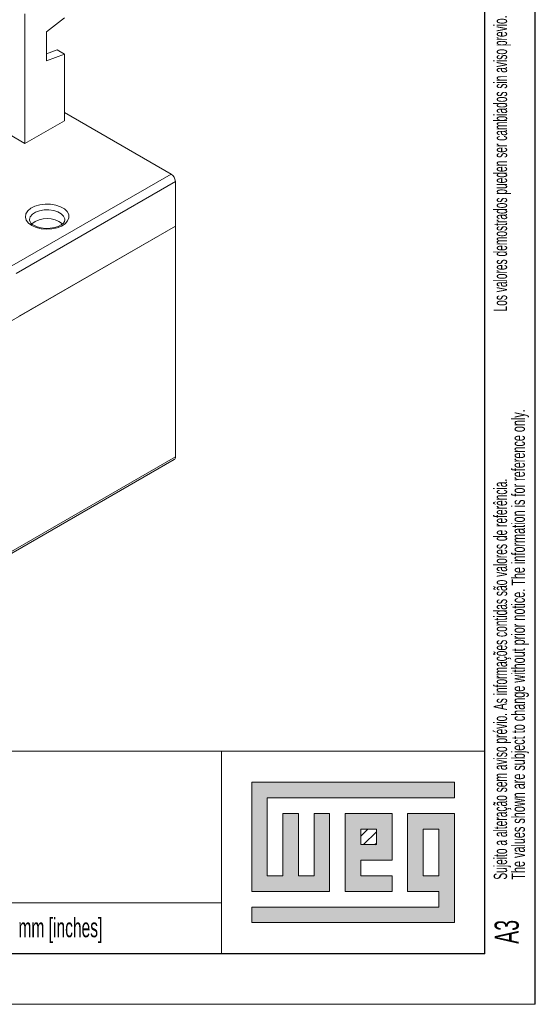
# Model space of a CAD drawing. Header units: millimetres. Extents: x 0 to 420, y 0 to 297.
# Tile 12 of 14: x 369 to 420, y 0 to 97. Entities that reach past the tile are written whole.
import ezdxf

# ---------------------------------------------------------------- set-up
doc = ezdxf.new("R2010")
doc.units = ezdxf.units.MM
doc.layers.add('FORMATO', color=7, linetype='Continuous')
doc.layers.add('LEGENDA', color=7, linetype='Continuous')
doc.styles.add('SLDTEXTSTYLE1', font='TXT', dxfattribs={"width": 0.605})
doc.styles.add('SLDTEXTSTYLE2', font='TXT', dxfattribs={"width": 0.569583})

# ---------------------------------------------------------------- blocks, each defined once
blk = doc.blocks.new('SW_NOTE_0')
at = {"color": 0, "linetype": 'Continuous', "lineweight": 0, "attachment_point": 1, "rotation": 90}
for s, insert, char_height, style in [('Sujeito a alteração sem aviso prévio. As informações contidas são valores de referência.                                                           Los valores demostrados pueden ser cambiados sin aviso previo. La información és de referencia solamente.', (-1.705, 0), 1.322917, 'SLDTEXTSTYLE2'), ('The values shown are subject to change without prior notice. The information is for reference only.', (0.059, 0), 1.32292, 'SLDTEXTSTYLE1')]:
    blk.add_mtext(s, dxfattribs=dict(at, insert=insert, char_height=char_height, style=style))

msp = doc.modelspace()

# ---------------------------------------------------------------- hatches: boundary and pattern name
at = {"linetype": 'Continuous'}
msp.add_hatch(color=7, dxfattribs=at).paths.add_polyline_path([(391.99, 21.93), (391.99, 11.15), (399.69, 11.15), (399.69, 18.85), (398.15, 18.85), (398.15, 12.69), (396.61, 12.69), (396.61, 18.85), (395.07, 18.85), (395.07, 12.69), (393.53, 12.69), (393.53, 20.39), (412.01, 20.39), (412.01, 21.93)], flags=0)
h = msp.add_hatch(color=7, dxfattribs=at)
h.paths.add_polyline_path([(391.99, 8.07), (412.01, 8.07), (412.01, 18.85), (407.39, 18.85), (407.39, 11.15), (410.47, 11.15), (410.47, 9.61), (391.99, 9.61)], flags=0)
h.paths.add_polyline_path([(408.93, 17.31), (410.47, 17.31), (410.47, 12.69), (408.93, 12.69)], flags=0)
h = msp.add_hatch(color=7, dxfattribs=at)
h.paths.add_polyline_path([(405.85, 12.69), (402.77, 12.69), (402.77, 14.23), (405.85, 14.23), (405.85, 18.85), (401.23, 18.85), (401.23, 11.15), (405.85, 11.15)], flags=0)
h.paths.add_polyline_path([(404.31, 15.77), (402.77, 15.77), (402.77, 17.31), (404.31, 17.31)], flags=0)
h = msp.add_hatch(dxfattribs=at)
h.set_pattern_fill('ANSI31', color=8, scale=0.25, style=0)
h.paths.add_polyline_path([(404.31, 15.77), (402.77, 15.77), (402.77, 17.31), (404.31, 17.31)], flags=0)

# ---------------------------------------------------------------- linework, layer by layer
at = {"color": 7, "linetype": 'Continuous', "lineweight": 15}
for p, q in [((369.603, 97.842), (369.603, 85.023)), ((371.724, 96.046), (373.492, 97.426)), ((371.724, 93.188), (371.724, 96.046)), ((371.724, 93.86), (372.785, 94.257)), ((373.492, 93.849), (371.724, 93.188)), ((372.785, 94.257), (373.492, 93.849)), ((373.492, 87.268), (373.492, 93.849)), ((373.492, 88.084), (384.028, 82.002)), ((366.421, 86.86), (369.603, 85.023)), ((369.603, 85.023), (373.492, 87.268)), ((368.312, 72.929), (384.028, 82.002)), ((384.452, 81.267), (368.736, 72.195)), ((384.452, 81.267), (384.452, 76.858)), ((334.247, 47.875), (384.452, 76.858)), ((384.452, 76.858), (368.966, 67.918)), ((384.452, 76.858), (384.452, 54.076)), ((363.168, 41.789), (384.452, 54.076)), ((363.344, 41.688), (384.328, 53.802))]:
    msp.add_line(p, q, dxfattribs=at)
at = {"color": 7, "linetype": 'Continuous', "lineweight": 0}
for p, q in [((412.01, 21.93), (391.99, 21.93)), ((391.99, 21.93), (391.99, 11.15)), ((412.01, 20.39), (412.01, 21.93)), ((393.53, 20.39), (412.01, 20.39)), ((393.53, 12.69), (393.53, 20.39)), ((396.61, 18.85), (395.07, 18.85)), ((395.07, 18.85), (395.07, 12.69)), ((396.61, 12.69), (396.61, 18.85)), ((399.69, 18.85), (398.15, 18.85)), ((398.15, 18.85), (398.15, 12.69)), ((399.69, 11.15), (399.69, 18.85)), ((405.85, 18.85), (401.23, 18.85)), ((401.23, 18.85), (401.23, 11.15)), ((405.85, 14.23), (405.85, 18.85)), ((412.01, 18.85), (407.39, 18.85)), ((407.39, 18.85), (407.39, 11.15)), ((412.01, 8.07), (412.01, 18.85)), ((402.77, 17.31), (404.31, 17.31)), ((402.77, 15.77), (402.77, 17.31)), ((404.31, 17.31), (404.31, 15.77)), ((408.93, 12.69), (408.93, 17.31)), ((408.93, 17.31), (410.47, 17.31)), ((410.47, 17.31), (410.47, 12.69)), ((404.31, 15.77), (402.77, 15.77)), ((402.77, 14.23), (405.85, 14.23)), ((402.77, 12.69), (402.77, 14.23)), ((395.07, 12.69), (393.53, 12.69)), ((398.15, 12.69), (396.61, 12.69)), ((405.85, 12.69), (402.77, 12.69)), ((405.85, 11.15), (405.85, 12.69)), ((410.47, 12.69), (408.93, 12.69)), ((391.99, 11.15), (399.69, 11.15)), ((401.23, 11.15), (405.85, 11.15)), ((407.39, 11.15), (410.47, 11.15)), ((410.47, 11.15), (410.47, 9.61)), ((391.99, 9.61), (391.99, 8.07)), ((410.47, 9.61), (391.99, 9.61)), ((391.99, 8.07), (412.01, 8.07))]:
    msp.add_line(p, q, dxfattribs=at)
at = {"color": 7, "linetype": 'Continuous', "lineweight": 15, "flags": 128}
for points in [[(370.274, 76.92), (369.944, 77.166), (369.73, 77.451), (369.646, 77.759), (369.697, 78.068), (369.879, 78.361), (370.182, 78.618), (370.586, 78.824), (371.066, 78.965), (371.592, 79.033), (372.131, 79.023), (372.649, 78.937), (373.113, 78.778), (373.494, 78.558), (373.768, 78.291), (373.918, 77.992), (373.935, 77.681), (373.818, 77.377), (373.573, 77.1), (373.217, 76.867), (372.771, 76.692), (372.264, 76.586), (371.727, 76.557), (371.195, 76.606), (370.7, 76.729), (370.274, 76.92)], [(373.541, 77.472), (373.512, 77.326), (373.406, 77.167), (373.188, 76.985), (372.884, 76.828), (372.508, 76.709), (372.083, 76.642), (371.636, 76.634), (371.198, 76.685), (370.802, 76.791), (370.474, 76.94)]]:
    msp.add_lwpolyline(points, dxfattribs=at)
at = {"color": 1, "linetype": 'Continuous', "lineweight": 15, "flags": 128}
msp.add_lwpolyline([(373.545, 77.474), (373.536, 77.574), (373.423, 77.842), (373.189, 78.081), (372.852, 78.276), (372.437, 78.411), (371.974, 78.476), (371.497, 78.467), (371.043, 78.383), (370.645, 78.232), (370.331, 78.025), (370.127, 77.777), (370.046, 77.505), (370.045, 77.454)], dxfattribs=at)
at = {"color": 7, "linetype": 'Continuous', "lineweight": 15}
for centre, radius, start, end in [((383.531, 81.225), 0.922, 2.60565, 57.3944), ((370.738, 77.587), 0.699, 190.39258, 247.81918), ((371.796, 75.216), 2.4, 50.88848, 129.38293), ((384.167, 54.04), 0.288, 304.05734, 7.25438)]:
    msp.add_arc(centre, radius, start, end, dxfattribs=at)
at = {"layer": 'FORMATO'}
for p, q in [((420, 0), (420, 297)), ((415, 5), (415, 287)), ((415, 5), (19.916, 5))]:
    msp.add_line(p, q, dxfattribs=at)
at = {"layer": 'FORMATO', "lineweight": 0}
for p, q in [((235, 25.012), (415, 25.012)), ((389, 25), (389, 5)), ((263.916, 10), (389, 10.017)), ((0, 0), (420, 0))]:
    msp.add_line(p, q, dxfattribs=at)

# ---------------------------------------------------------------- block references
at = {"color": 7, "linetype": 'Continuous', "lineweight": 0}
msp.add_blockref('SW_NOTE_0', (417.595, 12.311), dxfattribs=at)

# ---------------------------------------------------------------- texts
at = {"layer": 'FORMATO', "insert": (368.958, 8.523), "char_height": 1.9, "attachment_point": 1, "style": 'SLDTEXTSTYLE1'}
msp.add_mtext('mm [inches]', dxfattribs=at)
at = {"layer": 'LEGENDA', "insert": (415.983, 5.976), "char_height": 2.3813, "attachment_point": 1, "rotation": 90, "style": 'SLDTEXTSTYLE1'}
msp.add_mtext('A3', dxfattribs=at)

doc.saveas('drawing.dxf')
